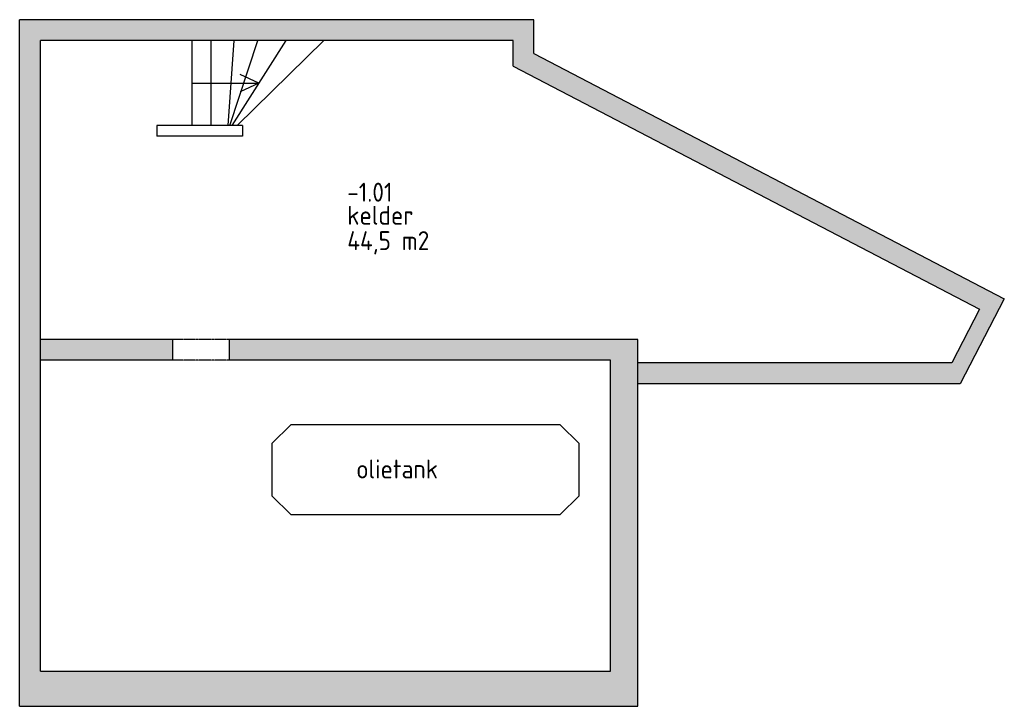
# Model space of a CAD drawing. Extents: x -405 to 650359, y -152298 to 34773.
# Tile 1 of 9: x 357220 to 367638, y -61543 to -54283. Entities that reach past the tile are written whole.
import ezdxf

# ---------------------------------------------------------------- set-up
doc = ezdxf.new("R2010")
doc.units = 0
doc.header["$MEASUREMENT"] = 0
doc.linetypes.add('DASHED', pattern=[0.75, 0.5, -0.25])
for name, color, linetype in [('04-Tekst', 2, 'CONTINUOUS'), ('19-Onderbouw', 7, 'CONTINUOUS'), ('22-Binnenwanden', 2, 'CONTINUOUS'), ('24-Trappen & hellingen', 1, 'CONTINUOUS'), ('31-Wandopeningen buiten', 2, 'CONTINUOUS'), ('82-Losse inventaris gebruiksruimten', 1, 'CONTINUOUS')]:
    doc.layers.add(name, color=color, linetype=linetype)
doc.styles.get("Standard").update_dxf_attribs({"font": 'iso.shx'})

msp = doc.modelspace()

# ---------------------------------------------------------------- hatches: boundary and pattern name
at = {"layer": '19-Onderbouw'}
for points in [[(363760, -57913), (363760, -58133), (367169, -58133), (367638, -57233), (362660, -54642), (362660, -54283), (357220, -54283), (357220, -61543), (363760, -61543), (363760, -57913), (363760, -57663), (359440, -57663), (359440, -57883), (363470, -57883), (363470, -61173), (357440, -61173), (357440, -57883), (357440, -54503), (362440, -54503), (362440, -54775), (367377, -57345), (367081, -57913)], [(358840, -57883), (358840, -57663), (357440, -57663), (357440, -57883)]]:
    msp.add_hatch(color=8, dxfattribs=at).paths.add_polyline_path(points)

# ---------------------------------------------------------------- linework, layer by layer
for p, q in [((357220, -61543), (357220, -54283)), ((362660, -54283), (357220, -54283)), ((362660, -54642), (362660, -54283)), ((362440, -54503), (357440, -54503)), ((357440, -57883), (357440, -54503)), ((362440, -54775), (362440, -54503)), ((362660, -54642), (367638, -57233)), ((362440, -54775), (367377, -57345)), ((367638, -57233), (367169, -58133)), ((367377, -57345), (367081, -57913)), ((358840, -57663), (357440, -57663)), ((358840, -57883), (358840, -57663)), ((363760, -57663), (359440, -57663)), ((359440, -57883), (359440, -57663)), ((363760, -57913), (363760, -57663)), ((357440, -61173), (357440, -57883)), ((358840, -57883), (357440, -57883)), ((363470, -57883), (359440, -57883)), ((363470, -61173), (363470, -57883)), ((367081, -57913), (363760, -57913)), ((363760, -61543), (363760, -57913)), ((367169, -58133), (363760, -58133)), ((357440, -61173), (363470, -61173)), ((357220, -61543), (363760, -61543))]:
    msp.add_line(p, q, dxfattribs=at)
at = {"layer": '19-Onderbouw', "color": 8, "linetype": 'DASHED'}
for p, q in [((359440, -57663), (358840, -57663)), ((359440, -57883), (358840, -57883))]:
    msp.add_line(p, q, dxfattribs=at)
at = {"layer": '22-Binnenwanden'}
for p, q in [((359579, -55403), (358673, -55403)), ((359579, -55513), (358673, -55513))]:
    msp.add_line(p, q, dxfattribs=at)
at = {"layer": '24-Trappen & hellingen'}
for p, q in [((359045, -55403), (359045, -54503)), ((359245, -55403), (359245, -54503)), ((359425, -55403), (359490, -54503)), ((359445, -55403), (359740, -54503)), ((359470, -55403), (360040, -54503)), ((360440, -54503), (359520, -55403)), ((359752, -54953), (359552, -54861)), ((359045, -54953), (359752, -54953)), ((359752, -54953), (359552, -55045))]:
    msp.add_line(p, q, dxfattribs=at)
at = {"layer": '31-Wandopeningen buiten'}
for p, q in [((358673, -55403), (358673, -55513)), ((359579, -55403), (359579, -55513))]:
    msp.add_line(p, q, dxfattribs=at)
at = {"layer": '82-Losse inventaris gebruiksruimten'}
msp.add_lwpolyline([(360088, -59516), (362938, -59516), (363138, -59316), (363138, -58766), (362938, -58566), (360088, -58566), (359888, -58766), (359888, -59316)], close=True, dxfattribs=at)

# ---------------------------------------------------------------- texts
at = {"layer": '04-Tekst'}
for s, p in [('-1.01', (360686, -56207)), ('kelder', (360686, -56451)), ('44,5 m2', (360686, -56719)), ('olietank', (360781, -59134))]:
    msp.add_text(s, height=200, dxfattribs=at).set_placement(p)

doc.saveas('drawing.dxf')
